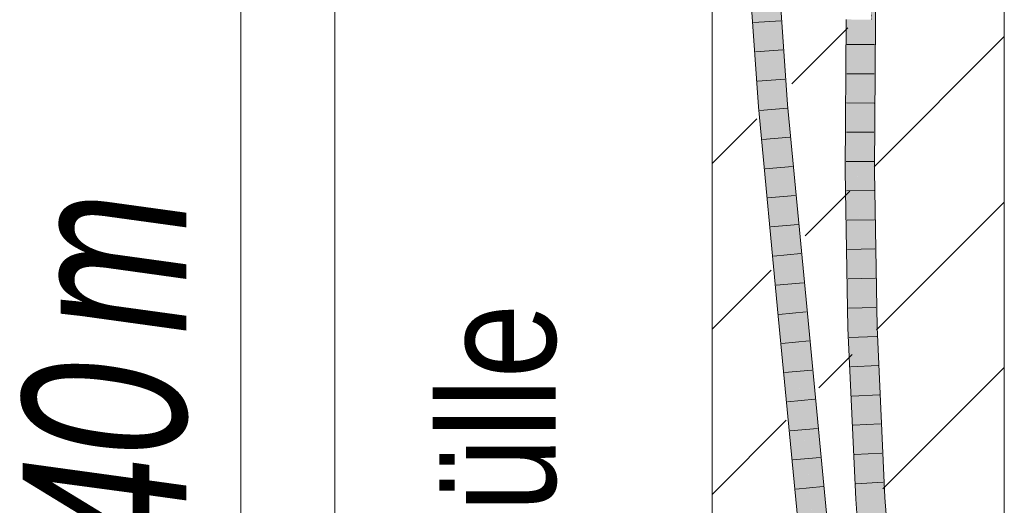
# Model space of a CAD drawing. Extents: x -620 to 300, y 62 to 1107.
# Tile 206 of 256: x 254.06 to 262.48, y 759.46 to 763.61. Entities that reach past the tile are written whole.
import ezdxf
from ezdxf.lldxf.tags import DXFTag

# ---------------------------------------------------------------- set-up
doc = ezdxf.new("R2010")
doc.units = 0
doc.layers.get('0').update_dxf_attribs({"lineweight": 35})
for name, color, linetype, lineweight, true_color in [('E_Aussparung Bemaßung-A06G9GDC8I', 5, 'Continuous', 9, 0x0000ff), ('E_Detail_Beschriftung', 7, 'Continuous', 13, 0x009900), ('E_Detail_Wandschraffur', 7, 'Continuous', 5, 0xc0c0c0), ('E_Leerrohr 25-A06G9GDD8I', 7, 'Continuous', 9, 0xff8000), ('E_Leerrohr 25-Shading', 7, 'Continuous', 9, 0xff8000)]:
    doc.layers.add(name, color=color, linetype=linetype, lineweight=lineweight, true_color=true_color)
doc.layers.add('E_Detail_Linie_Text_Bem', color=7, linetype='Continuous', lineweight=13)
doc.styles.get("Standard").update_dxf_attribs({"font": 'ARIALN.TTF'})
tags = doc.linetypes.add('fein_strichliert', pattern=[4, 1, -2, 1]).pattern_tags.tags
tags[8:9] = [DXFTag(74, 4), DXFTag(75, 0), DXFTag(340, '0'), DXFTag(46, 0.0), DXFTag(50, 0.0), DXFTag(44, 0.0), DXFTag(45, 0.0)]
tags[6:7] = [DXFTag(74, 4), DXFTag(75, 0), DXFTag(340, '0'), DXFTag(46, 0.0), DXFTag(50, 0.0), DXFTag(44, 0.0), DXFTag(45, 0.0)]
tags[4:5] = [DXFTag(74, 4), DXFTag(75, 0), DXFTag(340, '0'), DXFTag(46, 0.0), DXFTag(50, 0.0), DXFTag(44, 0.0), DXFTag(45, 0.0)]
tags = doc.linetypes.add('fein_strichliert-A06G9GDB8I', pattern=[4, 1, -2, 1]).pattern_tags.tags
tags[8:9] = [DXFTag(74, 4), DXFTag(75, 0), DXFTag(340, '0'), DXFTag(46, 0.0), DXFTag(50, 0.0), DXFTag(44, 0.0), DXFTag(45, 0.0)]
tags[6:7] = [DXFTag(74, 4), DXFTag(75, 0), DXFTag(340, '0'), DXFTag(46, 0.0), DXFTag(50, 0.0), DXFTag(44, 0.0), DXFTag(45, 0.0)]
tags[4:5] = [DXFTag(74, 4), DXFTag(75, 0), DXFTag(340, '0'), DXFTag(46, 0.0), DXFTag(50, 0.0), DXFTag(44, 0.0), DXFTag(45, 0.0)]

# ---------------------------------------------------------------- blocks, each defined once
blk = doc.blocks.new('Shading-A06G9G198I', base_point=(260.3156, 751.1562))
at = {"layer": 'E_Leerrohr 25-Shading', "color": 31, "true_color": 0xfabd7f}
for points in [[(260.4163, 762.8733), (260.5044, 762.8805), (260.2921, 764.6672), (260.3804, 764.6714)], [(260.496, 763.0014), (260.4687, 764.6755), (260.3972, 764.4285), (260.405, 764.5876)], [(260.4687, 764.6755), (260.496, 763.0014), (260.5925, 762.8877), (260.5044, 762.8805)], [(261.2278, 762.3224), (261.1884, 763.6158), (261.1628, 762.9715), (261.1662, 763.616)], [(261.2278, 762.3224), (261.2477, 762.3226), (261.1884, 763.6158), (261.2404, 763.6152)], [(261.2477, 762.3226), (261.2545, 763.6151), (261.2404, 763.6152)], [(261.3429, 763.6141), (261.2545, 763.6151), (261.3361, 762.3231), (261.2477, 762.3226)], [(261.1628, 762.9715), (261.1594, 762.322), (261.1857, 762.3222)], [(261.2278, 762.3224), (261.1628, 762.9715), (261.1857, 762.3222)], [(260.5851, 761.0827), (260.6731, 761.0911), (260.4163, 762.8733), (260.5044, 762.8805)], [(260.5044, 762.8805), (260.6731, 761.0911), (260.5925, 762.8877), (260.7073, 761.0943)], [(260.7073, 761.0943), (260.7611, 761.0994), (260.5925, 762.8877)], [(261.1594, 762.322), (261.2193, 761.5956), (261.1857, 762.3222)], [(261.1646, 762.0057), (261.2193, 761.5956), (261.1594, 762.322)], [(261.2193, 761.5956), (261.2278, 762.3224), (261.1857, 762.3222)], [(261.2278, 762.3224), (261.2193, 761.5956), (261.2306, 762.2536), (261.2701, 760.9813)], [(261.2612, 761.5143), (261.2477, 762.3226), (261.2278, 762.3224)], [(261.3495, 761.5179), (261.3361, 762.3231), (261.2612, 761.5143), (261.2477, 762.3226)], [(261.2701, 760.9813), (261.2612, 761.5143), (261.2306, 762.2536)], [(261.1817, 760.9785), (261.221, 760.9798), (261.1646, 762.0057)], [(261.1646, 762.0057), (261.221, 760.9798), (261.2193, 761.5956), (261.2478, 760.9806)], [(261.2478, 760.9806), (261.2701, 760.9813), (261.2193, 761.5956)], [(261.3584, 760.9841), (261.3495, 761.5179), (261.2701, 760.9813), (261.2612, 761.5143)], [(260.7677, 759.1868), (260.8557, 759.1944), (260.5851, 761.0827), (260.6731, 761.0911)], [(260.6731, 761.0911), (260.7746, 760.0376), (260.7073, 761.0943)], [(260.7746, 760.0376), (260.7611, 761.0994), (260.7073, 761.0943)], [(260.7611, 761.0994), (260.7746, 760.0376), (260.9393, 759.2017), (260.8557, 759.1944)], [(260.7611, 761.0994), (260.9393, 759.2017), (260.9438, 759.202)], [(261.221, 760.9798), (261.1817, 760.9785), (261.322, 759.5231), (261.248, 759.5185)], [(261.322, 759.5231), (261.3362, 759.5239), (261.221, 760.9798), (261.2478, 760.9806)], [(261.3362, 759.5239), (261.2701, 760.9813), (261.2478, 760.9806)], [(261.3584, 760.9841), (261.2701, 760.9813), (261.4244, 759.5294), (261.3362, 759.5239)], [(261.4609, 757.8829), (261.322, 759.5231), (261.3729, 757.8755), (261.248, 759.5185)], [(261.4609, 757.8829), (261.3362, 759.5239), (261.322, 759.5231)], [(261.4244, 759.5294), (261.3362, 759.5239), (261.549, 757.8904), (261.4609, 757.8829)]]:
    blk.add_solid(points, dxfattribs=at)
at = {"layer": 'E_Leerrohr 25-Shading', "color": 43, "true_color": 0xd7ab7f}
for points in [[(260.4687, 764.6755), (260.5925, 762.8877), (260.5129, 764.5678), (260.629, 762.8906)], [(260.2556, 764.6655), (260.3798, 762.8703), (260.3595, 763.6942), (260.3997, 762.8719)], [(261.3702, 763.6138), (261.3884, 764.1628), (261.3488, 763.6141), (261.351, 763.7118)], [(261.3795, 763.6137), (261.3884, 764.1628), (261.3702, 763.6138)], [(260.3997, 762.8719), (260.4163, 762.8733), (260.3595, 763.6942)], [(261.351, 763.7118), (261.3429, 763.6141), (261.3488, 763.6141)], [(261.1558, 762.322), (261.144, 763.6163), (261.1254, 762.8198), (261.1295, 763.6164)], [(261.1585, 763.6161), (261.144, 763.6163), (261.1461, 763.4431), (261.1454, 763.4637)], [(261.1585, 763.6161), (261.1461, 763.4431), (261.1581, 763.443)], [(261.1596, 763.4429), (261.1585, 763.6161), (261.1581, 763.443)], [(261.1628, 762.9715), (261.1662, 763.616), (261.1585, 763.6161)], [(261.3444, 762.3231), (261.3702, 763.6138), (261.3361, 762.3231), (261.3488, 763.6141)], [(261.3488, 763.6141), (261.3429, 763.6141), (261.3361, 762.3231)], [(261.3444, 762.3231), (261.3795, 763.6137), (261.3702, 763.6138)], [(261.3444, 762.3231), (261.3618, 762.3232), (261.3795, 763.6137), (261.3762, 762.9789)], [(261.1454, 763.4637), (261.1558, 762.322), (261.1575, 763.1212)], [(261.1461, 763.4431), (261.1575, 763.1212), (261.1581, 763.443)], [(261.1628, 762.9715), (261.1596, 763.4429), (261.1575, 763.1212), (261.1581, 763.443)], [(261.1575, 763.1212), (261.1558, 762.322), (261.1628, 762.9714), (261.1594, 762.322)], [(261.1628, 762.9715), (261.1575, 763.1212), (261.1628, 762.9714)], [(261.3618, 762.3232), (261.3727, 762.3233), (261.3762, 762.9789)], [(260.3798, 762.8703), (260.4479, 762.1484), (260.3997, 762.8719)], [(260.4479, 762.1484), (260.4163, 762.8733), (260.3997, 762.8719)], [(260.4163, 762.8733), (260.4479, 762.1484), (260.4245, 762.7864), (260.5129, 761.4591)], [(260.7611, 761.0994), (260.7976, 761.1029), (260.5925, 762.8877), (260.629, 762.8906)], [(261.1254, 762.8198), (261.1227, 762.3218), (261.1472, 762.322)], [(261.1558, 762.322), (261.1254, 762.8198), (261.1472, 762.322)], [(260.5129, 761.4591), (260.5487, 761.0792), (260.4245, 762.7864), (260.5851, 761.0827)], [(261.1227, 762.3218), (261.1646, 762.0059), (261.1472, 762.322)], [(261.1817, 760.9785), (261.1227, 762.3218), (261.1451, 760.9774)], [(261.1227, 762.3218), (261.1817, 760.9785), (261.1646, 762.0059), (261.1646, 762.0057)], [(261.1646, 762.0059), (261.1558, 762.322), (261.1472, 762.322)], [(261.1646, 762.0057), (261.1594, 762.322), (261.1558, 762.322)], [(261.3444, 762.3231), (261.3361, 762.3231), (261.3495, 761.5179)], [(261.3555, 761.864), (261.3618, 762.3232), (261.3445, 762.3002), (261.3444, 762.3231)], [(261.3632, 761.992), (261.3618, 762.3232), (261.3573, 761.7893), (261.3555, 761.864)], [(261.3632, 761.992), (261.3727, 762.3233), (261.3618, 762.3232)], [(261.3727, 762.3233), (261.3632, 761.992), (261.3785, 761.1784), (261.3661, 761.3236)], [(261.3727, 762.3233), (261.3785, 761.1784), (261.3778, 762.0175)], [(261.3518, 761.5983), (261.3555, 761.864), (261.3448, 762.26), (261.3445, 762.3002)], [(261.3448, 762.26), (261.3495, 761.5179), (261.3518, 761.5983)], [(261.3655, 761.4648), (261.3632, 761.992), (261.3573, 761.7893)], [(261.3778, 762.0175), (261.3782, 761.5235), (261.386, 761.5238)], [(261.3555, 761.864), (261.3518, 761.5983), (261.3573, 761.7893)], [(261.3531, 761.4754), (261.3573, 761.7893), (261.3518, 761.5983)], [(261.3531, 761.4754), (261.3661, 761.3236), (261.3573, 761.7893), (261.3655, 761.4648)], [(261.3518, 761.5983), (261.3495, 761.5179), (261.3531, 761.4754)], [(261.3531, 761.4754), (261.3495, 761.5179), (261.3584, 760.9841)], [(261.3661, 761.3236), (261.3531, 761.4754), (261.3676, 760.9844), (261.3584, 760.9841)], [(261.3782, 761.5235), (261.3785, 761.1784), (261.386, 761.5238), (261.395, 760.9853)], [(261.3676, 760.9844), (261.3787, 760.9847), (261.3661, 761.3236), (261.3785, 761.1784)], [(261.3787, 760.9847), (261.395, 760.9853), (261.3785, 761.1784)], [(260.7312, 759.1836), (260.7677, 759.1868), (260.5487, 761.0792), (260.5851, 761.0827)], [(260.9438, 759.202), (260.9803, 759.2052), (260.7611, 761.0994), (260.7976, 761.1029)], [(261.1817, 760.9785), (261.1451, 760.9774), (261.248, 759.5185), (261.2115, 759.5162)], [(261.3676, 760.9844), (261.3584, 760.9841), (261.4244, 759.5294)], [(261.4303, 759.5297), (261.3787, 760.9847), (261.4244, 759.5294), (261.3676, 760.9844)], [(261.461, 759.5316), (261.395, 760.9853), (261.4303, 759.5297), (261.3787, 760.9847)], [(261.248, 759.5185), (261.2115, 759.5162), (261.3729, 757.8755), (261.3364, 757.8724)], [(261.4303, 759.5297), (261.4244, 759.5294), (261.549, 757.8904)], [(261.5855, 757.8934), (261.461, 759.5316), (261.549, 757.8904), (261.4303, 759.5297)]]:
    blk.add_solid(points, dxfattribs=at)
blk = doc.blocks.new('Referenz-A06G9GDJ8I')
at = {"layer": 'E_Aussparung Bemaßung-A06G9GDC8I', "linetype": 'Continuous', "ltscale": 0.13}
blk.add_line((255.9501, 766.9126), (255.9501, 752.9126), dxfattribs=at)
at = {"layer": 'E_Detail_Linie_Text_Bem', "linetype": 'fein_strichliert-A06G9GDB8I', "ltscale": 0.65}
blk.add_line((256.7545, 750.1046), (256.7545, 802.9838), dxfattribs=at)
at = {"layer": 'E_Detail_Linie_Text_Bem', "linetype": 'Continuous', "ltscale": 0.13}
for p, q in [((262.4829, 790.9126), (262.4829, 750.9126)), ((259.9829, 750.9126), (259.9829, 778.9126))]:
    blk.add_line(p, q, dxfattribs=at)
at = {"layer": 'E_Detail_Wandschraffur', "linetype": 'fein_strichliert', "ltscale": 0.13}
for p, q in [((260.6636, 763.0648), (261.144, 763.5452)), ((259.9829, 762.3841), (260.3652, 762.7665)), ((261.3895, 760.9623), (262.4829, 762.0557)), ((260.896, 760.4688), (261.1799, 760.7527)), ((259.9829, 759.5557), (260.6178, 760.1906))]:
    blk.add_line(p, q, dxfattribs=at)
at = {"layer": 'E_Detail_Wandschraffur', "linetype": 'ByBlock', "ltscale": 0.13}
for p, q in [((261.3705, 762.3575), (262.4829, 763.4699)), ((260.7798, 761.7668), (261.1619, 762.1489)), ((259.9829, 760.9699), (260.4878, 761.4749)), ((261.4449, 759.6035), (262.4829, 760.6415))]:
    blk.add_line(p, q, dxfattribs=at)
at = {"layer": 'E_Leerrohr 25-A06G9GDD8I', "linetype": 'Continuous', "ltscale": 0.13}
for p, q in [((261.4007, 764.9245), (261.3795, 763.6137)), ((260.629, 762.8906), (260.5053, 764.6772)), ((260.3798, 762.8703), (260.2556, 764.6656)), ((260.572, 763.6048), (260.3376, 763.5889)), ((261.1295, 763.6164), (261.1227, 762.3218)), ((261.3795, 763.6137), (261.3727, 762.3233)), ((260.5893, 763.3559), (260.3549, 763.3389)), ((261.1359, 763.4032), (261.3709, 763.4013)), ((260.6065, 763.1071), (260.3722, 763.0889)), ((261.1346, 763.1528), (261.3696, 763.1517)), ((261.1333, 762.9025), (261.3683, 762.9021)), ((260.5487, 761.0792), (260.3798, 762.8703)), ((260.6245, 762.8583), (260.3903, 762.8391)), ((260.7976, 761.1029), (260.629, 762.8906)), ((261.132, 762.6521), (261.367, 762.6525)), ((260.6479, 762.6096), (260.4138, 762.59)), ((261.1307, 762.4017), (261.3657, 762.4029)), ((260.6714, 762.3609), (260.4373, 762.3408)), ((261.1227, 762.3218), (261.1451, 760.9774)), ((261.3727, 762.3233), (261.395, 760.9853)), ((261.1331, 762.1512), (261.3681, 762.1534)), ((260.6949, 762.1123), (260.4608, 762.0917)), ((261.1372, 761.9007), (261.3722, 761.904)), ((260.7183, 761.8636), (260.4842, 761.8426)), ((261.1414, 761.6502), (261.3764, 761.6546)), ((260.7418, 761.6149), (260.5077, 761.5935)), ((261.1456, 761.3996), (261.3805, 761.4052)), ((260.7652, 761.3662), (260.5312, 761.3444)), ((261.1498, 761.1491), (261.3847, 761.1558)), ((260.7312, 759.1836), (260.5487, 761.0792)), ((260.7887, 761.1175), (260.5547, 761.0953)), ((260.9803, 759.2052), (260.7976, 761.1029)), ((261.1451, 760.9774), (261.2114, 759.5163)), ((261.395, 760.9853), (261.461, 759.5316)), ((261.1562, 760.8986), (261.3911, 760.9065)), ((260.8126, 760.8686), (260.5786, 760.8465)), ((261.1676, 760.6483), (261.4024, 760.6573)), ((260.8366, 760.6196), (260.6026, 760.5978)), ((261.1789, 760.398), (261.4137, 760.4082)), ((260.8605, 760.3706), (260.6265, 760.3491)), ((261.1903, 760.1476), (261.425, 760.159)), ((260.8845, 760.1216), (260.6505, 760.1004)), ((260.9085, 759.8727), (260.6744, 759.8516)), ((261.2016, 759.8973), (261.4363, 759.9099)), ((260.9325, 759.6237), (260.6984, 759.6029)), ((261.213, 759.6469), (261.4476, 759.6607)), ((261.2114, 759.5163), (261.3364, 757.8725)), ((261.461, 759.5316), (261.5855, 757.8935))]:
    blk.add_line(p, q, dxfattribs=at)
at = {"layer": 'E_Aussparung Bemaßung-A06G9GDC8I', "linetype": 'Continuous', "ltscale": 0.13, "char_height": 1.4, "attachment_point": 1, "rotation": 90}
for s, insert in [('{\\W0.9;\\fArial Narrow|b0|i1;m}', (254.0834, 760.9334)), ('{\\W0.9;\\fArial Narrow|b0|i1;1,40 }', (254.0834, 757.8761))]:
    blk.add_mtext(s, dxfattribs=dict(at, insert=insert))
at = {"layer": 'E_Detail_Beschriftung', "linetype": 'Continuous', "ltscale": 0.13, "insert": (257.644, 755.5183), "char_height": 1, "attachment_point": 1, "rotation": 90}
blk.add_mtext('{\\fArial Narrow;4x Endtülle}', dxfattribs=at)

msp = doc.modelspace()

# ---------------------------------------------------------------- block references
at = {"color": 8, "lineweight": 25, "ltscale": 0.25, "true_color": 0x808080}
msp.add_blockref('Referenz-A06G9GDJ8I', (0, 0), dxfattribs=at)
msp.add_blockref('Shading-A06G9G198I', (260.3156, 751.1562))

doc.saveas('drawing.dxf')
